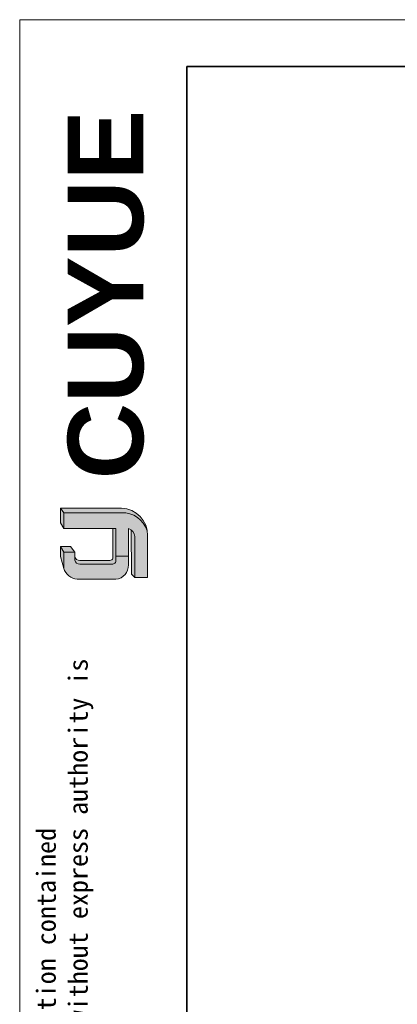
# Model space of a CAD drawing. Header units: millimetres. Extents: x 2783 to 3258, y 1485 to 1821.
# Tile 2 of 16: x 2783 to 2847, y 1653 to 1821. Entities that reach past the tile are written whole.
import ezdxf

# ---------------------------------------------------------------- set-up
doc = ezdxf.new("R2010")
doc.units = ezdxf.units.MM
for name, color, linetype, lineweight in [('0007', 7, 'Continuous', 5), ('实线层', 7, 'Continuous', 25), ('尺寸线层', 3, 'Continuous', 18), ('粗实线层', 7, 'Continuous', 35), ('细实线层', 3, 'Continuous', 18)]:
    doc.layers.add(name, color=color, linetype=linetype, lineweight=lineweight)
doc.styles.add('ARIAL', font='arial.ttf')
doc.styles.get("Standard").update_dxf_attribs({"font": 'arial.ttf'})

msp = doc.modelspace()

# ---------------------------------------------------------------- hatches: boundary and pattern name
at = {"layer": '实线层'}
h = msp.add_hatch(color=256, dxfattribs=at)
edge = h.paths.add_edge_path(flags=0)
edge.add_line((2789.755774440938, 1737.751028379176), (2790.314636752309, 1736.960972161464))
edge.add_line((2790.314636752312, 1736.960972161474), (2800.166658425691, 1736.960972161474))
edge.add_arc((2800.34057355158, 1732.50200994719), 4.462352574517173, 18.258457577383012, 92.23360366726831, ccw=False)
edge.add_arc((2800.046286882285, 1733.160718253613), 4.591888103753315, 9.265836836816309, 88.49787900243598)
edge.add_line((2800.166658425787, 1737.751028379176), (2789.755774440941, 1737.751028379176))
h = msp.add_hatch(color=256, dxfattribs=at)
h.paths.add_polyline_path([(2789.755774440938, 1729.478345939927), (2790.314636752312, 1727.471411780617), (2790.314636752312, 1730.230825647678), (2789.755774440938, 1731.179853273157)], flags=0)
h.paths.add_polyline_path([(2790.314636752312, 1734.272700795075), (2790.314636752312, 1736.960972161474), (2789.755774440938, 1737.751028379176), (2789.755774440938, 1735.263651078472)], flags=0)
h = msp.add_hatch(color=256, dxfattribs=at)
edge = h.paths.add_edge_path(flags=0)
edge.add_line((2798.186932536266, 1728.823794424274), (2793.047866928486, 1728.823794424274))
edge.add_arc((2793.046033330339, 1729.701962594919), 0.8781700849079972, 193.8962338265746, 270.1196323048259, ccw=False)
edge.add_line((2792.193565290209, 1729.491057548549), (2792.193565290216, 1728.857758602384))
edge.add_arc((2793.046033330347, 1729.068663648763), 0.8781700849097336, 193.8962338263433, 270.1196323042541)
edge.add_line((2793.047866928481, 1728.190495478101), (2798.569003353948, 1728.19049547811))
edge.add_arc((2798.594935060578, 1728.825035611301), 0.6350697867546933, 267.659799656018, 364.9883187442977)
edge.add_line((2799.227599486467, 1728.880256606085), (2799.227599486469, 1734.272700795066))
edge.add_line((2799.227599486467, 1734.272700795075), (2798.692992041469, 1734.272700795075))
edge.add_line((2798.692992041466, 1734.272700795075), (2798.692992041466, 1729.229100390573))
edge.add_arc((2798.202642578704, 1729.322761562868), 0.4992143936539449, 268.1966309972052, 349.18624476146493, ccw=False)
h = msp.add_hatch(color=256, dxfattribs=at)
edge = h.paths.add_edge_path(flags=0)
edge.add_line((2801.860445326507, 1726.484391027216), (2802.482524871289, 1725.919138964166))
edge.add_line((2802.482524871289, 1725.919138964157), (2802.482524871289, 1732.931885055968))
edge.add_arc((2800.816041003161, 1732.674957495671), 1.686173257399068, 8.764480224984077, 53.88699480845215)
edge.add_line((2801.809837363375, 1734.037142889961), (2801.860445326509, 1726.484391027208))
msp.add_hatch(color=256, dxfattribs=at).paths.add_polyline_path([(2792.193565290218, 1730.230825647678), (2791.472468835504, 1731.179853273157), (2789.755774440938, 1731.179853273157), (2790.314636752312, 1730.230825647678)], flags=0)
h = msp.add_hatch(color=30, dxfattribs=at)
edge = h.paths.add_edge_path(flags=0)
edge.add_arc((2793.046033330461, 1729.068663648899), 0.878170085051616, 193.8962338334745, 270.11963231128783, ccw=False)
edge.add_line((2792.193565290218, 1728.857758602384), (2792.193565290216, 1730.230825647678))
edge.add_line((2792.193565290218, 1730.230825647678), (2790.314636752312, 1730.230825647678))
edge.add_line((2790.314636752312, 1730.230825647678), (2790.314636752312, 1727.471411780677))
edge.add_arc((2792.906135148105, 1728.336032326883), 2.731928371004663, 198.4506221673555, 263.4013944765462)
edge.add_line((2792.592201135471, 1725.622201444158), (2799.227599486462, 1725.622201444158))
edge.add_arc((2799.009823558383, 1727.959832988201), 2.347753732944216, 275.3223660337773, 362.7233690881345)
edge.add_line((2801.354925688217, 1728.07138383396), (2801.35492568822, 1729.542505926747))
edge.add_line((2801.354925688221, 1729.542505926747), (2799.22759948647, 1729.542505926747))
edge.add_line((2799.227599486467, 1729.542505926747), (2799.227599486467, 1728.880256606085))
edge.add_arc((2798.594935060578, 1728.825035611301), 0.635069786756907, -92.34020034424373, 4.988318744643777, ccw=False)
edge.add_line((2798.569003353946, 1728.190495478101), (2793.047866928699, 1728.190495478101))
at = {"layer": '尺寸线层'}
h = msp.add_hatch(color=179, dxfattribs=at)
edge = h.paths.add_edge_path(flags=0)
edge.add_line((2800.166658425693, 1736.960972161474), (2790.314636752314, 1736.960972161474))
edge.add_line((2790.314636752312, 1736.960972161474), (2790.314636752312, 1734.272700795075))
edge.add_line((2790.314636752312, 1734.272700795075), (2799.227599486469, 1734.272700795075))
edge.add_line((2799.227599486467, 1734.272700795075), (2799.227599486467, 1729.542505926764))
edge.add_line((2799.227599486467, 1729.542505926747), (2801.354925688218, 1729.542505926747))
edge.add_line((2801.354925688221, 1729.542505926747), (2801.354925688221, 1734.272700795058))
edge.add_arc((2800.816040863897, 1732.674957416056), 1.686173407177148, 8.764482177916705, 71.36184450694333, ccw=False)
edge.add_line((2802.482524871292, 1732.931885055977), (2802.482524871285, 1725.919138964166))
edge.add_line((2802.482524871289, 1725.919138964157), (2804.637513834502, 1725.919138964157))
edge.add_line((2804.637513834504, 1725.919138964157), (2804.637513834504, 1733.082798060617))
edge.add_arc((2800.046287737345, 1733.160718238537), 4.591887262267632, 359.0276957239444, 369.2658387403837)
edge.add_arc((2800.340573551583, 1732.502009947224), 4.462352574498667, 18.25845757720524, 92.23360366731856)

# ---------------------------------------------------------------- linework, layer by layer
at = {"layer": '0007'}
for p, q in [((2789.755774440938, 1737.751028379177), (2800.16665842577, 1737.751028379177)), ((2789.755774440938, 1735.263651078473), (2789.755774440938, 1737.751028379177)), ((2790.314636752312, 1736.960972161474), (2789.755774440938, 1737.751028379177)), ((2790.314636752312, 1736.960972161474), (2800.16665842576, 1736.960972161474)), ((2790.314636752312, 1734.272700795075), (2790.314636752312, 1736.960972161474)), ((2790.314636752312, 1734.272700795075), (2789.755774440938, 1735.263651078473)), ((2799.227599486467, 1734.272700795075), (2790.314636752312, 1734.272700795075)), ((2798.692992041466, 1729.229100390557), (2798.692992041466, 1734.272700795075)), ((2799.227599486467, 1728.880256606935), (2799.227599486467, 1734.272700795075)), ((2801.354925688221, 1728.071383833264), (2801.354925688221, 1734.272700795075)), ((2801.860445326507, 1726.484391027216), (2801.809837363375, 1734.037142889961)), ((2802.482524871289, 1725.919138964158), (2802.482524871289, 1732.931885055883)), ((2804.637513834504, 1725.919138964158), (2804.637513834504, 1733.082798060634)), ((2789.755774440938, 1729.478345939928), (2789.755774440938, 1731.179853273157)), ((2791.472468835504, 1731.179853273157), (2789.755774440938, 1731.179853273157)), ((2790.314636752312, 1730.230825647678), (2789.755774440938, 1731.179853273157)), ((2792.193565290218, 1730.230825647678), (2791.472468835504, 1731.179853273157)), ((2790.314636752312, 1727.471411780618), (2789.755774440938, 1729.478345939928)), ((2790.314636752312, 1727.471411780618), (2790.314636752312, 1730.230825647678)), ((2792.193565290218, 1730.230825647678), (2790.314636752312, 1730.230825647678)), ((2792.193565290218, 1728.857758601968), (2792.193565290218, 1730.230825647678)), ((2799.227599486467, 1729.542505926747), (2801.354925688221, 1729.542505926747)), ((2798.186932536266, 1728.823794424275), (2793.047866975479, 1728.823794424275)), ((2798.569003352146, 1728.190495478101), (2793.047866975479, 1728.190495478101)), ((2799.227599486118, 1725.622201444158), (2792.592201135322, 1725.622201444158)), ((2802.482524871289, 1725.919138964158), (2801.860445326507, 1726.484391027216)), ((2804.637513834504, 1725.919138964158), (2802.482524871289, 1725.919138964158))]:
    msp.add_line(p, q, dxfattribs=at)
for centre, radius, start, end in [((2800.046286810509, 1733.160718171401), 4.591888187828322, 359.02769675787, 88.4978781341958), ((2800.340573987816, 1732.502010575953), 4.462351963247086, 18.24249939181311, 92.23360957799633), ((2800.816040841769, 1732.674957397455), 1.686173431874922, 8.764482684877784, 71.36184399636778), ((2793.046033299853, 1729.701962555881), 0.878170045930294, 193.8962318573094, 270.1196373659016), ((2793.046033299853, 1729.068663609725), 0.878170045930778, 193.8962318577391, 270.1196373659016), ((2798.202642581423, 1729.322761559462), 0.4992143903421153, 268.1966306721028, 349.186245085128), ((2798.594935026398, 1728.825035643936), 0.6350698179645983, 267.6598026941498, 4.988315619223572), ((2792.906135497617, 1728.336032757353), 2.73192883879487, 198.4506284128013, 263.4013882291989), ((2799.009823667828, 1727.959832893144), 2.347753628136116, 275.3223635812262, 2.723371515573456)]:
    msp.add_arc(centre, radius, start, end, dxfattribs=at)
at = {"layer": '粗实线层'}
msp.add_lwpolyline([(2811.308007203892, 1813.096352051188), (3250.020006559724, 1813.096352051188), (3250.020006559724, 1491.007651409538), (2811.308007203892, 1491.007651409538)], close=True, dxfattribs=at)
at = {"layer": '细实线层'}
msp.add_lwpolyline([(2782.784505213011, 1821.09695995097), (3258.020614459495, 1821.09695995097), (3258.020614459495, 1485.071428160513), (2782.784505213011, 1485.071428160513)], close=True, dxfattribs=at)

# ---------------------------------------------------------------- texts
at = {"layer": '粗实线层', "insert": (2791.005297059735, 1742.673876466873), "char_height": 12.8882150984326, "width": 54.46625040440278, "attachment_point": 1, "rotation": 90, "style": 'ARIAL'}
msp.add_mtext('{\\farial|b1|i0|c0|p34;CUYUE}', dxfattribs=at)
at = {"layer": '细实线层', "insert": (2785.687341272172, 1525.317104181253), "char_height": 3.268401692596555, "width": 192.0186937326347, "attachment_point": 1, "rotation": 90}
msp.add_mtext('{\\fSimHei|b0|i0|c134|p49;We reserve all rights in this document and in the information contained therein,reproduction,use or disclosure to third parties without express authority is strictly forbidden. copyright 2023CUYUE}', dxfattribs=at)

doc.saveas('drawing.dxf')
